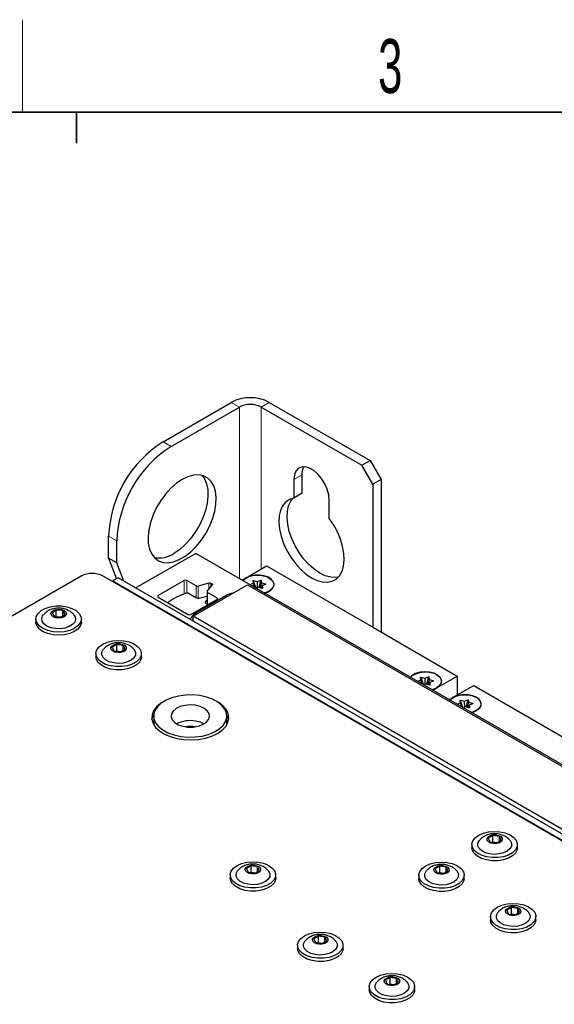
# Paper-space layout 'Blatt4' of a CAD drawing. Header units: millimetres. Extents: x 5 to 418, y 2 to 292.
# Tile 55 of 70: x 121 to 156, y 225 to 288. Entities that reach past the tile are written whole.
import ezdxf

# ---------------------------------------------------------------- set-up
doc = ezdxf.new("R2010")
doc.units = ezdxf.units.MM
doc.layers.add('SLD-0', color=7, linetype='Continuous')
doc.styles.add('SLDTEXTSTYLE1', font='TXT', dxfattribs={"width": 0.605})

psp = doc.layouts.new('Blatt4')

# ---------------------------------------------------------------- linework, layer by layer
at = {"color": 7, "linetype": 'Continuous', "lineweight": 25}
for p, q in [((130.613, 261.124), (135.032, 263.675)), ((131.143, 260.817), (135.563, 263.369)), ((136.977, 263.369), (143.518, 259.593)), ((137.507, 263.675), (144.048, 259.899)), ((143.518, 259.593), (144.048, 259.899)), ((144.225, 258.368), (143.518, 259.593)), ((144.048, 259.899), (144.755, 258.674)), ((139.629, 257.773), (139.629, 258.98)), ((139.098, 258.674), (139.098, 257.467)), ((144.755, 258.674), (144.225, 258.368)), ((144.225, 258.368), (144.225, 249.08)), ((144.755, 258.674), (144.755, 248.774)), ((139.629, 257.773), (139.098, 257.467)), ((141.396, 256.14), (141.396, 257.347)), ((127.078, 253.571), (127.078, 255)), ((127.608, 253.265), (127.608, 254.694)), ((132.734, 253.877), (128.846, 251.632)), ((184.517, 223.983), (132.734, 253.877)), ((127.608, 253.265), (127.078, 253.571)), ((127.078, 253.571), (127.592, 252.235)), ((128.063, 252.084), (127.608, 253.265)), ((136.005, 252.295), (137.331, 253.06)), ((125.31, 252.407), (97.043, 236.09)), ((183.646, 219.547), (126.724, 252.407)), ((127.696, 252.295), (127.343, 252.091)), ((127.343, 252.091), (127.343, 252.05)), ((183.027, 219.945), (127.343, 252.091)), ((183.381, 220.149), (127.696, 252.295)), ((131.983, 252.116), (130.304, 251.147)), ((132.757, 251.772), (132.16, 252.116)), ((132.558, 249.795), (136.093, 251.836)), ((133.583, 251.942), (132.898, 251.757)), ((133.483, 251.42), (133.802, 251.815)), ((133.777, 251.897), (133.724, 251.928)), ((135.74, 252.142), (136.005, 252.295)), ((136.093, 251.836), (184.489, 223.897)), ((136.491, 251.753), (136.346, 251.792)), ((136.453, 252.074), (136.611, 251.639)), ((136.593, 251.649), (136.476, 251.929)), ((136.536, 251.682), (136.507, 251.741)), ((137.023, 251.613), (136.794, 251.673)), ((136.867, 251.654), (136.981, 252.102)), ((137.037, 251.772), (136.96, 251.629)), ((137.255, 251.868), (137.049, 251.784)), ((130.304, 251.045), (132.248, 249.922)), ((132.255, 251.296), (132.097, 251.296)), ((132.255, 251.296), (132.736, 251.018)), ((134.679, 251.121), (132.734, 249.999)), ((133.018, 250.99), (133.471, 251.112)), ((133.471, 251.389), (133.471, 250.594)), ((134.104, 250.994), (133.508, 251.338)), ((136.778, 251.672), (136.646, 251.618)), ((137.386, 251.367), (137.499, 251.432)), ((137.388, 251.368), (137.393, 251.371)), ((132.425, 249.922), (134.104, 250.892)), ((133.471, 250.875), (133.39, 250.775)), ((133.44, 250.612), (133.53, 250.56)), ((123.681, 250.201), (123.414, 250.004)), ((123.414, 250.004), (123.575, 249.772)), ((123.575, 249.772), (124.004, 249.737)), ((123.646, 249.766), (123.681, 249.792)), ((124.11, 250.165), (123.681, 250.201)), ((123.681, 249.792), (123.681, 250.201)), ((123.681, 249.792), (124.039, 249.763)), ((123.69, 249.762), (123.681, 249.792)), ((124.004, 249.737), (124.271, 249.933)), ((124.271, 249.933), (124.11, 250.165)), ((124.11, 249.815), (124.11, 250.165)), ((132.558, 249.489), (132.558, 249.795)), ((181.171, 221.731), (132.558, 249.795)), ((122.367, 249.622), (122.367, 249.417)), ((125.317, 249.417), (125.317, 249.622)), ((127.616, 247.964), (127.313, 247.786)), ((128.036, 247.901), (127.616, 247.964)), ((127.616, 247.556), (127.616, 247.964)), ((128.151, 247.66), (128.036, 247.901)), ((128.036, 247.593), (128.036, 247.901)), ((126.257, 247.376), (126.257, 247.172)), ((127.313, 247.786), (127.428, 247.545)), ((127.428, 247.545), (127.847, 247.482)), ((127.563, 247.525), (127.616, 247.556)), ((127.616, 247.556), (127.9, 247.514)), ((127.625, 247.516), (127.616, 247.556)), ((127.847, 247.482), (128.151, 247.66)), ((129.207, 247.172), (129.207, 247.376)), ((147.363, 245.477), (147.218, 245.515)), ((147.325, 245.798), (147.483, 245.363)), ((147.465, 245.373), (147.348, 245.653)), ((147.408, 245.406), (147.378, 245.464)), ((147.65, 245.396), (147.518, 245.342)), ((147.894, 245.337), (147.665, 245.397)), ((147.739, 245.378), (147.852, 245.826)), ((147.909, 245.496), (147.832, 245.353)), ((148.127, 245.592), (147.921, 245.507)), ((149.44, 244.539), (150.766, 245.304)), ((149.705, 245.917), (149.705, 244.692)), ((148.114, 244.998), (148.379, 245.151)), ((148.257, 245.091), (148.37, 245.156)), ((148.26, 245.092), (148.265, 245.095)), ((149.175, 244.386), (149.44, 244.539)), ((149.926, 243.998), (149.781, 244.036)), ((149.888, 244.318), (150.046, 243.883)), ((150.028, 243.893), (149.912, 244.173)), ((150.302, 243.898), (150.416, 244.347)), ((150.472, 244.016), (150.396, 243.873)), ((150.69, 244.112), (150.484, 244.028)), ((149.971, 243.926), (149.942, 243.985)), ((150.213, 243.916), (150.081, 243.862)), ((150.458, 243.857), (150.229, 243.917)), ((150.821, 243.611), (150.934, 243.677)), ((150.823, 243.612), (150.828, 243.615)), ((130.006, 243.325), (130.006, 242.917)), ((130.006, 242.917), (130.026, 242.738)), ((134.756, 242.917), (134.756, 243.325)), ((152.012, 235.575), (151.708, 235.397)), ((151.708, 235.397), (151.823, 235.156)), ((151.823, 235.156), (152.242, 235.093)), ((151.959, 235.136), (152.012, 235.167)), ((152.431, 235.512), (152.012, 235.575)), ((152.012, 235.167), (152.012, 235.575)), ((152.012, 235.167), (152.295, 235.125)), ((152.02, 235.127), (152.012, 235.167)), ((152.242, 235.093), (152.546, 235.272)), ((152.546, 235.272), (152.431, 235.512)), ((152.431, 235.204), (152.431, 235.512)), ((150.652, 234.987), (150.652, 234.783)), ((153.602, 234.783), (153.602, 234.987)), ((136.332, 233.606), (136.028, 233.428)), ((136.028, 233.428), (136.143, 233.187)), ((136.143, 233.187), (136.562, 233.124)), ((136.278, 233.166), (136.332, 233.198)), ((136.751, 233.543), (136.332, 233.606)), ((136.332, 233.198), (136.332, 233.606)), ((136.332, 233.198), (136.615, 233.155)), ((136.34, 233.157), (136.332, 233.198)), ((136.562, 233.124), (136.866, 233.302)), ((136.866, 233.302), (136.751, 233.543)), ((136.751, 233.235), (136.751, 233.543)), ((148.565, 233.585), (148.261, 233.407)), ((148.261, 233.407), (148.376, 233.166)), ((148.376, 233.166), (148.795, 233.103)), ((148.511, 233.146), (148.565, 233.177)), ((148.984, 233.522), (148.565, 233.585)), ((148.565, 233.177), (148.565, 233.585)), ((148.565, 233.177), (148.848, 233.135)), ((148.573, 233.137), (148.565, 233.177)), ((148.795, 233.103), (149.099, 233.282)), ((149.099, 233.282), (148.984, 233.522)), ((148.984, 233.214), (148.984, 233.522)), ((134.972, 233.018), (134.972, 232.814)), ((137.922, 232.814), (137.922, 233.018)), ((147.205, 232.997), (147.205, 232.793)), ((150.155, 232.793), (150.155, 232.997)), ((153.214, 230.901), (152.91, 230.723)), ((152.91, 230.723), (153.025, 230.482)), ((153.633, 230.839), (153.214, 230.901)), ((153.214, 230.493), (153.214, 230.901)), ((153.444, 230.42), (153.748, 230.598)), ((153.748, 230.598), (153.633, 230.839)), ((153.633, 230.53), (153.633, 230.839)), ((151.854, 230.313), (151.854, 230.109)), ((153.025, 230.482), (153.444, 230.42)), ((153.161, 230.462), (153.214, 230.493)), ((153.214, 230.493), (153.497, 230.451)), ((153.222, 230.453), (153.214, 230.493)), ((154.804, 230.109), (154.804, 230.313)), ((140.698, 229.044), (140.394, 228.866)), ((140.394, 228.866), (140.509, 228.625)), ((141.117, 228.981), (140.698, 229.044)), ((140.698, 228.636), (140.698, 229.044)), ((140.928, 228.562), (141.232, 228.74)), ((141.232, 228.74), (141.117, 228.981)), ((141.117, 228.673), (141.117, 228.981)), ((139.338, 228.456), (139.338, 228.252)), ((140.509, 228.625), (140.928, 228.562)), ((140.645, 228.605), (140.698, 228.636)), ((140.698, 228.636), (140.981, 228.593)), ((140.706, 228.596), (140.698, 228.636)), ((142.288, 228.252), (142.288, 228.456)), ((145.347, 226.36), (145.043, 226.182)), ((145.043, 226.182), (145.158, 225.941)), ((145.766, 226.297), (145.347, 226.36)), ((145.347, 225.952), (145.347, 226.36)), ((145.881, 226.056), (145.766, 226.297)), ((145.766, 225.989), (145.766, 226.297)), ((143.987, 225.772), (143.987, 225.568)), ((145.158, 225.941), (145.577, 225.878)), ((145.294, 225.921), (145.347, 225.952)), ((145.347, 225.952), (145.631, 225.909)), ((145.356, 225.912), (145.347, 225.952)), ((145.577, 225.878), (145.881, 226.056)), ((146.937, 225.568), (146.937, 225.772))]:
    psp.add_line(p, q, dxfattribs=at)
at = {"color": 7, "linetype": 'Continuous', "lineweight": 18}
for p, q in [((135.563, 263.369), (135.032, 263.675)), ((135.563, 263.369), (135.563, 252.244)), ((136.977, 263.369), (137.507, 263.675)), ((136.977, 252.856), (136.977, 263.369)), ((130.613, 261.124), (131.143, 260.817)), ((139.629, 258.98), (139.098, 258.674)), ((127.608, 254.694), (127.078, 255)), ((131.983, 251.252), (131.983, 252.116)), ((132.16, 252.116), (132.16, 251.296)), ((132.757, 251.008), (132.757, 251.772)), ((132.898, 251.757), (132.898, 250.976)), ((133.583, 251.544), (133.583, 251.942)), ((133.724, 251.928), (133.724, 251.719)), ((133.777, 251.785), (133.777, 251.897)), ((136.248, 251.857), (136.453, 251.941)), ((136.27, 251.836), (136.467, 251.917)), ((136.484, 251.75), (136.364, 251.782)), ((136.453, 251.941), (136.429, 252.086)), ((136.476, 251.929), (136.453, 252.074)), ((136.467, 251.917), (136.573, 251.661)), ((136.491, 251.708), (136.484, 251.75)), ((136.655, 251.622), (136.486, 252.087)), ((136.486, 252.087), (136.715, 252.027)), ((136.496, 252.113), (136.725, 252.053)), ((136.515, 251.694), (136.508, 251.737)), ((136.508, 251.737), (136.536, 251.682)), ((136.715, 252.027), (136.729, 251.652)), ((136.725, 252.053), (136.93, 252.137)), ((136.738, 252.028), (136.944, 252.112)), ((136.752, 251.662), (136.738, 252.028)), ((136.83, 251.664), (136.944, 252.112)), ((137.004, 251.958), (136.893, 251.647)), ((136.909, 251.643), (137.018, 251.947)), ((136.962, 251.629), (137.036, 251.766)), ((136.981, 252.102), (137.004, 251.958)), ((137.004, 252.117), (137.028, 251.972)), ((137.018, 251.947), (137.247, 251.886)), ((137.028, 251.972), (137.257, 251.912)), ((137.036, 251.766), (137.059, 251.621)), ((137.264, 251.865), (137.059, 251.781)), ((137.059, 251.781), (137.083, 251.636)), ((137.219, 251.853), (137.247, 251.886)), ((130.304, 251.147), (130.304, 251.045)), ((133.508, 251.338), (133.508, 250.573)), ((134.679, 251.019), (134.679, 251.121)), ((136.787, 251.67), (136.653, 251.615)), ((137.016, 251.609), (136.787, 251.67)), ((133.39, 250.775), (133.39, 250.653)), ((134.104, 250.892), (134.104, 250.994)), ((132.734, 249.897), (132.734, 249.999)), ((147.12, 245.581), (147.325, 245.665)), ((147.141, 245.56), (147.338, 245.641)), ((147.356, 245.474), (147.235, 245.505)), ((147.325, 245.665), (147.301, 245.81)), ((147.348, 245.653), (147.325, 245.798)), ((147.338, 245.641), (147.445, 245.384)), ((147.363, 245.432), (147.356, 245.474)), ((147.527, 245.346), (147.358, 245.811)), ((147.358, 245.811), (147.587, 245.751)), ((147.368, 245.837), (147.597, 245.776)), ((147.387, 245.418), (147.38, 245.461)), ((147.38, 245.461), (147.408, 245.406)), ((147.659, 245.393), (147.525, 245.338)), ((147.587, 245.751), (147.601, 245.376)), ((147.597, 245.776), (147.802, 245.861)), ((147.61, 245.752), (147.815, 245.836)), ((147.624, 245.386), (147.61, 245.752)), ((147.888, 245.333), (147.659, 245.393)), ((147.702, 245.387), (147.815, 245.836)), ((147.876, 245.682), (147.765, 245.371)), ((147.781, 245.367), (147.89, 245.671)), ((147.834, 245.353), (147.907, 245.49)), ((147.852, 245.826), (147.876, 245.682)), ((147.876, 245.841), (147.899, 245.696)), ((147.89, 245.671), (148.119, 245.61)), ((147.899, 245.696), (148.128, 245.636)), ((147.907, 245.49), (147.931, 245.345)), ((148.136, 245.589), (147.931, 245.505)), ((147.931, 245.505), (147.954, 245.36)), ((148.091, 245.577), (148.119, 245.61)), ((149.683, 244.101), (149.888, 244.185)), ((149.705, 244.08), (149.902, 244.161)), ((149.919, 243.994), (149.799, 244.026)), ((149.888, 244.185), (149.864, 244.33)), ((149.912, 244.173), (149.888, 244.318)), ((149.902, 244.161), (150.008, 243.905)), ((150.09, 243.866), (149.921, 244.331)), ((149.921, 244.331), (150.15, 244.271)), ((149.931, 244.357), (150.16, 244.297)), ((150.15, 244.271), (150.164, 243.896)), ((150.16, 244.297), (150.365, 244.381)), ((150.173, 244.272), (150.379, 244.356)), ((150.187, 243.906), (150.173, 244.272)), ((150.265, 243.908), (150.379, 244.356)), ((150.439, 244.202), (150.328, 243.891)), ((150.344, 243.887), (150.453, 244.191)), ((150.397, 243.873), (150.471, 244.01)), ((150.416, 244.347), (150.439, 244.202)), ((150.439, 244.361), (150.463, 244.217)), ((150.453, 244.191), (150.682, 244.13)), ((150.463, 244.217), (150.692, 244.156)), ((150.471, 244.01), (150.494, 243.866)), ((150.699, 244.109), (150.494, 244.025)), ((150.494, 244.025), (150.518, 243.88)), ((150.654, 244.097), (150.682, 244.13)), ((149.926, 243.952), (149.919, 243.994)), ((149.95, 243.938), (149.943, 243.982)), ((149.943, 243.982), (149.971, 243.926)), ((150.222, 243.914), (150.088, 243.859)), ((150.451, 243.853), (150.222, 243.914))]:
    psp.add_line(p, q, dxfattribs=at)
at = {"color": 7, "linetype": 'Continuous', "lineweight": 25, "flags": 128}
for points in [[(141.396, 257.347), (141.363, 257.684), (141.265, 258.04), (141.107, 258.394), (140.9, 258.726), (140.655, 259.016), (140.386, 259.248), (140.109, 259.408), (139.84, 259.486), (139.595, 259.479), (139.387, 259.387), (139.23, 259.215), (139.132, 258.972), (139.098, 258.674)], [(139.629, 258.98), (139.662, 259.278), (139.745, 259.494)], [(131.85, 258.674), (131.477, 258.422), (131.114, 258.103), (130.773, 257.728), (130.462, 257.306), (130.192, 256.851), (129.969, 256.374), (129.8, 255.89), (129.69, 255.413), (129.643, 254.956), (129.659, 254.533), (129.738, 254.155), (129.877, 253.834), (130.074, 253.579), (130.321, 253.397), (130.613, 253.294), (130.94, 253.272), (131.294, 253.332), (131.663, 253.472), (132.038, 253.688), (132.407, 253.974), (132.761, 254.323), (133.088, 254.723), (133.379, 255.163), (133.627, 255.631), (133.824, 256.113), (133.963, 256.595), (134.042, 257.064), (134.058, 257.505), (134.011, 257.907), (133.901, 258.257), (133.732, 258.546), (133.509, 258.766), (133.239, 258.909), (132.928, 258.972), (132.587, 258.953), (132.224, 258.853), (131.85, 258.674)], [(133.125, 258.943), (133.293, 258.716), (133.433, 258.395), (133.512, 258.018), (133.528, 257.595), (133.48, 257.138), (133.371, 256.661), (133.202, 256.177), (132.979, 255.7), (132.708, 255.245), (132.398, 254.823), (132.056, 254.447), (131.694, 254.129), (131.32, 253.877)], [(139.098, 257.467), (138.811, 257.376), (138.566, 257.209), (138.37, 256.969), (138.229, 256.664), (138.147, 256.303), (138.127, 255.897), (138.169, 255.456), (138.271, 254.995), (138.431, 254.527), (138.645, 254.065), (138.905, 253.622), (139.205, 253.213), (139.535, 252.848), (139.886, 252.539), (140.247, 252.295), (140.609, 252.122), (140.96, 252.026), (141.29, 252.009), (141.59, 252.073), (141.85, 252.214), (142.063, 252.43), (142.224, 252.713), (142.326, 253.056), (142.368, 253.449), (142.347, 253.879), (142.265, 254.334), (142.124, 254.802), (141.929, 255.268), (141.684, 255.718), (141.396, 256.14)], [(141.989, 252.34), (141.82, 252.315), (141.49, 252.332), (141.139, 252.428), (140.778, 252.601), (140.416, 252.845), (140.065, 253.155), (139.735, 253.519), (139.435, 253.929), (139.175, 254.371), (138.962, 254.833), (138.801, 255.301), (138.699, 255.763), (138.657, 256.203), (138.678, 256.609), (138.76, 256.97), (138.901, 257.275), (139.036, 257.455)], [(137.331, 253.06), (144.26, 249.06), (149.705, 245.917)], [(135.797, 252.108), (135.911, 252.221), (136.133, 252.349), (136.409, 252.433), (136.717, 252.467), (137.028, 252.447), (137.315, 252.374), (137.552, 252.256), (137.718, 252.103), (137.799, 251.929), (137.788, 251.748), (137.684, 251.578), (137.498, 251.432), (137.498, 251.432)], [(137.194, 251.302), (137.387, 251.368), (137.611, 251.497), (137.759, 251.658), (137.818, 251.838), (137.782, 252.02), (137.656, 252.187), (137.449, 252.326), (137.181, 252.423), (136.875, 252.471), (136.558, 252.464), (136.26, 252.403), (136.005, 252.295), (136.005, 252.295)], [(133.777, 251.897), (133.79, 251.889), (133.8, 251.879), (133.807, 251.869), (133.812, 251.858), (133.814, 251.848), (133.813, 251.837), (133.809, 251.826), (133.802, 251.815)], [(136.005, 252.295), (135.817, 252.148), (135.788, 252.114)], [(133.483, 251.42), (133.476, 251.41), (133.472, 251.399), (133.471, 251.388), (133.473, 251.377), (133.478, 251.366), (133.485, 251.356), (133.495, 251.347), (133.508, 251.338)], [(137.498, 251.432), (137.247, 251.325), (137.185, 251.308)], [(123.294, 250.412), (123.652, 250.466), (124.021, 250.467), (124.38, 250.415), (124.705, 250.312), (124.975, 250.167), (125.174, 249.987), (125.29, 249.785), (125.315, 249.572), (125.247, 249.362), (125.091, 249.168), (124.857, 249.003), (124.558, 248.877), (124.215, 248.798), (123.849, 248.77), (123.482, 248.796), (123.137, 248.874), (122.837, 248.998), (122.6, 249.162), (122.442, 249.355), (122.371, 249.565), (122.392, 249.778), (122.505, 249.981), (122.702, 250.162), (122.971, 250.308), (123.294, 250.412)], [(133.44, 250.612), (133.415, 250.629), (133.395, 250.647), (133.38, 250.667), (133.371, 250.689), (133.367, 250.711), (133.369, 250.733), (133.377, 250.754), (133.39, 250.775)], [(124.812, 249.922), (124.911, 249.771), (124.941, 249.592), (124.882, 249.414), (124.739, 249.253), (124.523, 249.123), (124.252, 249.032), (123.947, 248.989), (123.635, 248.998), (123.339, 249.057), (123.084, 249.162), (122.89, 249.304), (122.774, 249.472), (122.744, 249.652), (122.803, 249.829), (122.868, 249.917)], [(123.656, 250.236), (123.848, 250.257), (124.039, 250.234), (124.2, 250.17), (124.307, 250.076), (124.342, 249.965), (124.302, 249.855), (124.192, 249.762), (124.028, 249.701), (123.837, 249.68), (123.646, 249.703), (123.485, 249.767), (123.378, 249.861), (123.343, 249.972), (123.383, 250.082), (123.493, 250.175), (123.656, 250.236)], [(125.317, 249.417), (125.315, 249.367), (125.247, 249.158), (125.091, 248.964), (124.857, 248.799), (124.558, 248.673), (124.215, 248.594), (123.849, 248.566), (123.482, 248.592), (123.137, 248.67), (122.837, 248.794), (122.6, 248.958), (122.442, 249.151), (122.371, 249.36), (122.367, 249.417)], [(127.34, 248.197), (127.705, 248.228), (128.073, 248.205), (128.419, 248.13), (128.722, 248.007), (128.963, 247.845), (129.126, 247.654), (129.202, 247.445), (129.185, 247.232), (129.077, 247.028), (128.885, 246.845), (128.62, 246.697), (128.299, 246.59), (127.942, 246.534), (127.573, 246.53), (127.213, 246.579), (126.886, 246.679), (126.612, 246.822), (126.408, 247), (126.288, 247.202), (126.258, 247.415), (126.321, 247.625), (126.472, 247.82), (126.703, 247.987), (126.998, 248.115), (127.34, 248.197)], [(127.599, 248.002), (127.793, 248.01), (127.978, 247.974), (128.126, 247.901), (128.214, 247.8), (128.228, 247.688), (128.166, 247.581), (128.039, 247.496), (127.864, 247.445), (127.67, 247.437), (127.485, 247.472), (127.337, 247.546), (127.25, 247.647), (127.235, 247.759), (127.297, 247.866), (127.424, 247.951), (127.599, 248.002)], [(128.701, 247.676), (128.74, 247.631), (128.823, 247.456), (128.818, 247.276), (128.724, 247.103), (128.551, 246.953), (128.311, 246.837), (128.024, 246.764), (127.713, 246.741), (127.404, 246.77), (127.122, 246.848), (126.888, 246.969), (126.724, 247.122), (126.64, 247.296), (126.646, 247.477), (126.739, 247.65), (126.761, 247.676)], [(129.207, 247.172), (129.185, 247.028), (129.077, 246.823), (128.885, 246.641), (128.62, 246.492), (128.299, 246.386), (127.942, 246.33), (127.573, 246.326), (127.213, 246.375), (126.886, 246.475), (126.612, 246.618), (126.408, 246.796), (126.288, 246.998), (126.257, 247.172)], [(148.379, 245.151), (148.567, 245.298), (148.672, 245.471), (148.684, 245.654), (148.602, 245.83), (148.433, 245.985), (148.193, 246.104), (147.903, 246.177), (147.588, 246.198), (147.277, 246.164), (146.997, 246.078), (146.773, 245.949), (146.66, 245.838)], [(146.669, 245.832), (146.783, 245.945), (147.004, 246.073), (147.281, 246.157), (147.589, 246.191), (147.9, 246.17), (148.186, 246.098), (148.424, 245.98), (148.59, 245.827), (148.671, 245.653), (148.659, 245.472), (148.556, 245.302), (148.37, 245.156), (148.37, 245.156)], [(148.379, 245.151), (149.122, 245.58), (149.705, 245.917)], [(150.766, 245.304), (157.695, 241.304), (163.14, 238.161)], [(132.995, 244.649), (132.536, 244.693), (132.071, 244.684), (131.617, 244.623), (131.193, 244.512), (130.815, 244.356), (130.497, 244.16), (130.251, 243.931), (130.087, 243.68), (130.011, 243.415), (130.026, 243.146), (130.132, 242.884), (130.324, 242.639), (130.595, 242.421), (130.935, 242.237), (131.33, 242.095), (131.766, 242.001), (132.225, 241.957), (132.691, 241.966), (133.144, 242.027), (133.568, 242.138), (133.947, 242.294), (134.265, 242.49), (134.511, 242.719), (134.675, 242.97), (134.751, 243.235), (134.735, 243.504), (134.63, 243.766), (134.438, 244.011), (134.166, 244.229), (133.827, 244.413), (133.431, 244.555), (132.995, 244.649)], [(148.37, 245.156), (148.118, 245.049), (148.056, 245.032)], [(148.066, 245.026), (148.124, 245.043), (148.379, 245.151)], [(149.232, 244.353), (149.346, 244.465), (149.568, 244.593), (149.844, 244.677), (150.152, 244.711), (150.463, 244.691), (150.75, 244.618), (150.987, 244.501), (151.153, 244.348), (151.234, 244.173), (151.223, 243.992), (151.119, 243.822), (150.934, 243.677), (150.934, 243.677)], [(150.629, 243.546), (150.822, 243.612), (151.046, 243.741), (151.194, 243.903), (151.253, 244.082), (151.217, 244.264), (151.091, 244.431), (150.884, 244.57), (150.616, 244.667), (150.31, 244.715), (149.994, 244.708), (149.695, 244.647), (149.44, 244.539), (149.44, 244.539)], [(130.658, 244.269), (130.453, 244.142), (130.187, 243.915), (130, 243.662), (129.898, 243.394), (129.887, 243.12), (129.966, 242.849), (130.132, 242.592), (130.379, 242.358), (130.699, 242.155), (131.08, 241.991), (131.507, 241.871), (131.966, 241.8), (132.44, 241.78), (132.912, 241.813), (133.365, 241.896), (133.782, 242.028), (134.149, 242.202), (134.149, 242.202)], [(132.704, 244.022), (132.367, 244.047), (132.03, 244.018), (131.719, 243.937), (131.458, 243.811), (131.264, 243.65), (131.154, 243.464), (131.135, 243.268), (131.208, 243.076), (131.368, 242.902), (131.603, 242.76), (131.896, 242.66), (132.225, 242.609), (132.565, 242.611), (132.892, 242.666), (133.181, 242.77), (133.41, 242.916), (133.563, 243.091), (133.629, 243.284), (133.602, 243.48), (133.484, 243.664), (133.285, 243.823), (133.018, 243.946), (132.704, 244.022)], [(134.149, 242.202), (134.451, 242.414), (134.679, 242.655), (134.824, 242.916), (134.88, 243.189), (134.846, 243.462), (134.723, 243.727), (134.516, 243.974), (134.231, 244.194), (134.104, 244.269)], [(149.44, 244.539), (149.252, 244.392), (149.223, 244.358)], [(129.895, 243.07), (129.938, 243.223), (130.007, 243.37)], [(134.755, 243.37), (134.796, 243.29), (134.867, 243.07)], [(150.934, 243.677), (150.682, 243.569), (150.62, 243.552)], [(133.265, 242.815), (133.018, 242.925), (132.704, 243.001)], [(134.736, 242.738), (134.751, 242.827), (134.756, 242.917)], [(151.735, 235.808), (152.101, 235.839), (152.468, 235.816), (152.814, 235.741), (153.117, 235.618), (153.358, 235.456), (153.521, 235.265), (153.597, 235.056), (153.58, 234.843), (153.472, 234.639), (153.28, 234.456), (153.015, 234.308), (152.694, 234.201), (152.338, 234.145), (151.968, 234.141), (151.608, 234.19), (151.281, 234.29), (151.007, 234.433), (150.803, 234.611), (150.683, 234.813), (150.653, 235.026), (150.716, 235.236), (150.868, 235.431), (151.098, 235.598), (151.393, 235.726), (151.735, 235.808)], [(153.096, 235.287), (153.135, 235.242), (153.218, 235.067), (153.213, 234.887), (153.12, 234.714), (152.946, 234.564), (152.706, 234.448), (152.419, 234.375), (152.109, 234.352), (151.799, 234.381), (151.517, 234.459), (151.284, 234.58), (151.119, 234.733), (151.036, 234.907), (151.041, 235.088), (151.134, 235.261), (151.157, 235.287)], [(151.994, 235.613), (152.188, 235.621), (152.374, 235.585), (152.521, 235.512), (152.609, 235.411), (152.623, 235.299), (152.562, 235.192), (152.434, 235.107), (152.26, 235.056), (152.065, 235.048), (151.88, 235.083), (151.732, 235.157), (151.645, 235.258), (151.631, 235.37), (151.692, 235.477), (151.82, 235.562), (151.994, 235.613)], [(153.602, 234.783), (153.58, 234.639), (153.472, 234.434), (153.28, 234.252), (153.015, 234.103), (152.694, 233.997), (152.338, 233.941), (151.968, 233.937), (151.608, 233.986), (151.281, 234.086), (151.007, 234.229), (150.803, 234.407), (150.683, 234.609), (150.652, 234.783)], [(136.055, 233.839), (136.421, 233.869), (136.788, 233.846), (137.134, 233.771), (137.437, 233.649), (137.678, 233.487), (137.841, 233.295), (137.917, 233.086), (137.9, 232.873), (137.792, 232.669), (137.6, 232.487), (137.335, 232.338), (137.014, 232.232), (136.657, 232.175), (136.288, 232.171), (135.928, 232.221), (135.601, 232.32), (135.327, 232.464), (135.123, 232.642), (135.003, 232.844), (134.973, 233.056), (135.036, 233.267), (135.187, 233.461), (135.418, 233.628), (135.713, 233.757), (136.055, 233.839)], [(148.288, 233.818), (148.653, 233.849), (149.021, 233.826), (149.367, 233.751), (149.67, 233.628), (149.911, 233.466), (150.074, 233.275), (150.15, 233.066), (150.133, 232.853), (150.025, 232.649), (149.833, 232.466), (149.568, 232.318), (149.247, 232.211), (148.89, 232.155), (148.521, 232.151), (148.161, 232.2), (147.834, 232.3), (147.56, 232.443), (147.356, 232.621), (147.236, 232.823), (147.206, 233.036), (147.269, 233.246), (147.42, 233.441), (147.651, 233.608), (147.946, 233.736), (148.288, 233.818)], [(137.416, 233.318), (137.455, 233.272), (137.538, 233.098), (137.533, 232.917), (137.44, 232.745), (137.266, 232.594), (137.026, 232.478), (136.739, 232.406), (136.428, 232.383), (136.119, 232.412), (135.837, 232.489), (135.604, 232.61), (135.439, 232.764), (135.355, 232.938), (135.361, 233.119), (135.454, 233.291), (135.477, 233.317)], [(136.314, 233.643), (136.508, 233.651), (136.694, 233.616), (136.841, 233.542), (136.929, 233.442), (136.943, 233.329), (136.881, 233.222), (136.754, 233.137), (136.58, 233.087), (136.385, 233.078), (136.2, 233.114), (136.052, 233.188), (135.965, 233.288), (135.95, 233.4), (136.012, 233.507), (136.139, 233.593), (136.314, 233.643)], [(149.649, 233.297), (149.688, 233.252), (149.771, 233.077), (149.766, 232.897), (149.673, 232.724), (149.499, 232.574), (149.259, 232.458), (148.972, 232.385), (148.661, 232.363), (148.352, 232.391), (148.07, 232.469), (147.836, 232.59), (147.672, 232.743), (147.588, 232.917), (147.594, 233.098), (147.687, 233.271), (147.71, 233.297)], [(148.547, 233.623), (148.741, 233.631), (148.926, 233.595), (149.074, 233.522), (149.162, 233.421), (149.176, 233.309), (149.114, 233.202), (148.987, 233.117), (148.813, 233.066), (148.618, 233.058), (148.433, 233.093), (148.285, 233.167), (148.198, 233.268), (148.183, 233.38), (148.245, 233.487), (148.372, 233.572), (148.547, 233.623)], [(137.922, 232.814), (137.9, 232.669), (137.792, 232.465), (137.6, 232.283), (137.335, 232.134), (137.014, 232.028), (136.657, 231.971), (136.288, 231.967), (135.928, 232.017), (135.601, 232.116), (135.327, 232.259), (135.123, 232.438), (135.003, 232.639), (134.972, 232.814)], [(150.155, 232.793), (150.133, 232.649), (150.025, 232.444), (149.833, 232.262), (149.568, 232.113), (149.247, 232.007), (148.89, 231.951), (148.521, 231.947), (148.161, 231.996), (147.834, 232.096), (147.56, 232.239), (147.356, 232.417), (147.236, 232.619), (147.205, 232.793)], [(152.937, 231.134), (153.303, 231.165), (153.67, 231.142), (154.016, 231.067), (154.319, 230.944), (154.56, 230.782), (154.723, 230.591), (154.799, 230.382), (154.782, 230.169), (154.674, 229.965), (154.482, 229.782), (154.217, 229.634), (153.896, 229.527), (153.54, 229.471), (153.17, 229.467), (152.81, 229.516), (152.483, 229.616), (152.209, 229.759), (152.006, 229.937), (151.885, 230.139), (151.855, 230.352), (151.918, 230.562), (152.07, 230.757), (152.3, 230.924), (152.595, 231.052), (152.937, 231.134)], [(154.298, 230.613), (154.337, 230.568), (154.42, 230.393), (154.415, 230.213), (154.322, 230.04), (154.148, 229.89), (153.908, 229.774), (153.621, 229.701), (153.311, 229.679), (153.001, 229.707), (152.719, 229.785), (152.486, 229.906), (152.321, 230.059), (152.238, 230.234), (152.243, 230.414), (152.336, 230.587), (152.359, 230.613)], [(153.196, 230.939), (153.391, 230.947), (153.576, 230.912), (153.723, 230.838), (153.811, 230.737), (153.825, 230.625), (153.764, 230.518), (153.636, 230.433), (153.462, 230.382), (153.267, 230.374), (153.082, 230.41), (152.934, 230.483), (152.847, 230.584), (152.833, 230.696), (152.894, 230.803), (153.022, 230.888), (153.196, 230.939)], [(154.804, 230.109), (154.782, 229.965), (154.674, 229.76), (154.482, 229.578), (154.217, 229.429), (153.896, 229.323), (153.54, 229.267), (153.17, 229.263), (152.81, 229.312), (152.483, 229.412), (152.209, 229.555), (152.006, 229.733), (151.885, 229.935), (151.854, 230.109)], [(140.421, 229.277), (140.787, 229.308), (141.155, 229.285), (141.501, 229.209), (141.804, 229.087), (142.044, 228.925), (142.208, 228.734), (142.283, 228.525), (142.267, 228.311), (142.159, 228.107), (141.966, 227.925), (141.701, 227.776), (141.38, 227.67), (141.024, 227.613), (140.654, 227.61), (140.294, 227.659), (139.967, 227.759), (139.693, 227.902), (139.49, 228.08), (139.369, 228.282), (139.34, 228.495), (139.402, 228.705), (139.554, 228.9), (139.784, 229.066), (140.08, 229.195), (140.421, 229.277)], [(141.783, 228.756), (141.821, 228.71), (141.904, 228.536), (141.899, 228.355), (141.806, 228.183), (141.632, 228.032), (141.392, 227.916), (141.105, 227.844), (140.795, 227.821), (140.486, 227.85), (140.203, 227.928), (139.97, 228.048), (139.805, 228.202), (139.722, 228.376), (139.727, 228.557), (139.82, 228.729), (139.843, 228.756)], [(140.68, 229.081), (140.875, 229.09), (141.06, 229.054), (141.208, 228.981), (141.295, 228.88), (141.309, 228.768), (141.248, 228.661), (141.12, 228.575), (140.946, 228.525), (140.751, 228.517), (140.566, 228.552), (140.419, 228.626), (140.331, 228.726), (140.317, 228.839), (140.378, 228.946), (140.506, 229.031), (140.68, 229.081)], [(142.288, 228.252), (142.267, 228.107), (142.159, 227.903), (141.966, 227.721), (141.701, 227.572), (141.38, 227.466), (141.024, 227.409), (140.654, 227.405), (140.294, 227.455), (139.967, 227.554), (139.693, 227.698), (139.49, 227.876), (139.369, 228.078), (139.338, 228.252)], [(145.07, 226.593), (145.436, 226.624), (145.804, 226.601), (146.15, 226.526), (146.453, 226.403), (146.693, 226.241), (146.857, 226.05), (146.932, 225.841), (146.916, 225.627), (146.808, 225.423), (146.615, 225.241), (146.35, 225.092), (146.029, 224.986), (145.673, 224.929), (145.303, 224.926), (144.944, 224.975), (144.617, 225.075), (144.343, 225.218), (144.139, 225.396), (144.019, 225.598), (143.989, 225.811), (144.052, 226.021), (144.203, 226.216), (144.434, 226.383), (144.729, 226.511), (145.07, 226.593)], [(145.329, 226.398), (145.524, 226.406), (145.709, 226.37), (145.857, 226.297), (145.944, 226.196), (145.958, 226.084), (145.897, 225.977), (145.77, 225.892), (145.595, 225.841), (145.401, 225.833), (145.215, 225.868), (145.068, 225.942), (144.98, 226.043), (144.966, 226.155), (145.027, 226.262), (145.155, 226.347), (145.329, 226.398)], [(146.937, 225.568), (146.916, 225.423), (146.808, 225.219), (146.615, 225.037), (146.35, 224.888), (146.029, 224.782), (145.673, 224.725), (145.303, 224.722), (144.944, 224.771), (144.617, 224.87), (144.343, 225.014), (144.139, 225.192), (144.019, 225.394), (143.987, 225.568)], [(146.432, 226.072), (146.47, 226.026), (146.554, 225.852), (146.548, 225.671), (146.455, 225.499), (146.282, 225.348), (146.042, 225.232), (145.755, 225.16), (145.444, 225.137), (145.135, 225.166), (144.852, 225.244), (144.619, 225.364), (144.454, 225.518), (144.371, 225.692), (144.376, 225.873), (144.469, 226.046), (144.492, 226.072)]]:
    psp.add_lwpolyline(points, dxfattribs=at)
at = {"color": 7, "linetype": 'Continuous', "lineweight": 18, "flags": 128}
for points in [[(136.484, 251.75), (136.486, 251.751), (136.488, 251.753), (136.489, 251.753), (136.49, 251.753), (136.491, 251.753)], [(136.507, 251.741), (136.507, 251.74), (136.508, 251.737)], [(137.016, 251.609), (137.018, 251.611), (137.019, 251.612), (137.021, 251.613), (137.022, 251.613), (137.023, 251.613)], [(147.356, 245.474), (147.358, 245.475), (147.359, 245.477), (147.361, 245.477), (147.362, 245.477), (147.363, 245.477)], [(147.378, 245.464), (147.379, 245.463), (147.38, 245.461)], [(147.888, 245.333), (147.89, 245.335), (147.891, 245.336), (147.893, 245.337), (147.894, 245.337), (147.894, 245.337)], [(149.919, 243.994), (149.921, 243.996), (149.923, 243.997), (149.924, 243.997), (149.925, 243.998), (149.926, 243.998)], [(149.942, 243.985), (149.942, 243.984), (149.943, 243.982)], [(150.451, 243.853), (150.453, 243.855), (150.454, 243.856), (150.456, 243.857), (150.457, 243.857), (150.458, 243.857)]]:
    psp.add_lwpolyline(points, dxfattribs=at)
at = {"color": 7, "linetype": 'Continuous', "lineweight": 25}
for centre, radius, start, end in [((136.27, 261.287), 2.69, 62.60967, 117.39033), ((136.27, 262.004), 1.537, 62.60967, 117.39033), ((134.724, 254.668), 7.654, 122.48713, 177.51287), ((135.254, 254.362), 7.654, 122.48735, 177.51265), ((130.347, 255.334), 1.752, 260.07943, 303.71619), ((126.017, 251.043), 1.537, 62.60967, 117.39033), ((132.071, 251.946), 0.192, 62.60967, 117.39033), ((132.846, 251.946), 0.195, 242.89682, 285.47878), ((133.635, 251.754), 0.195, 62.89682, 105.47878), ((130.323, 251.096), 0.0546, 110.78342, 249.21658), ((134.1, 245.894), 5.761, 110.3455, 123.58971), ((135.456, 249.713), 1.609, 100.89634, 118.89683), ((132.914, 251.366), 0.391, 242.89682, 285.47878), ((134.085, 250.943), 0.0546, 290.78342, 69.21658), ((132.337, 250.093), 0.192, 242.60967, 297.39033), ((133.024, 249.391), 0.673, 115.45315, 162.72799), ((132.377, 241.119), 1.91, 80.14139, 117.43906), ((132.381, 240.849), 1.803, 80.11237, 99.88763)]:
    psp.add_arc(centre, radius, start, end, dxfattribs=at)
at = {"color": 7, "linetype": 'Continuous', "lineweight": 18}
for centre, radius, start, end in [((136.221, 251.827), 0.0404, 22.82031, 48.17909), ((136.432, 252.062), 0.0236, 28.64402, 96.41948), ((136.422, 251.908), 0.0452, 11.01715, 47.08884), ((136.456, 251.918), 0.0236, 28.64402, 96.41948), ((136.459, 251.933), 0.0179, 295.43252, 347.69505), ((136.487, 251.726), 0.0236, 28.64402, 96.41948), ((136.544, 252.08), 0.0589, 145.67895, 172.72431), ((136.773, 252.019), 0.0589, 145.67895, 172.72431), ((136.721, 252.133), 0.107, 266.80774, 279.42218), ((136.694, 252.019), 0.0452, 11.01715, 47.08884), ((136.794, 251.666), 0.00704, 88.66972, 152.19855), ((136.899, 252.104), 0.0452, 11.01715, 47.08884), ((137.005, 252.09), 0.0268, 91.11777, 153.1976), ((137.028, 251.946), 0.0268, 91.11777, 153.1976), ((137.028, 251.973), 0.0277, 212.43489, 249.35907), ((137.076, 251.939), 0.0589, 145.67895, 172.72431), ((137.059, 251.754), 0.0268, 91.11777, 153.1976), ((137.047, 251.767), 0.0117, 152.22643, 182.93597), ((137.052, 251.774), 0.00984, 43.93797, 104.08581), ((137.305, 251.879), 0.0589, 145.67895, 172.72431), ((137.257, 251.859), 0.00952, 42.80743, 105.21635), ((136.78, 251.663), 0.00952, 42.80743, 105.21635), ((137.083, 251.609), 0.0268, 91.11777, 153.1976), ((147.093, 245.551), 0.0404, 22.82031, 48.17909), ((147.304, 245.786), 0.0236, 28.64402, 96.41948), ((147.294, 245.632), 0.0452, 11.01715, 47.08884), ((147.328, 245.642), 0.0236, 28.64402, 96.41948), ((147.331, 245.657), 0.0179, 295.43252, 347.69505), ((147.359, 245.45), 0.0236, 28.64402, 96.41948), ((147.416, 245.804), 0.0589, 145.67895, 172.72431), ((147.645, 245.743), 0.0589, 145.67895, 172.72431), ((147.593, 245.857), 0.107, 266.80774, 279.42218), ((147.566, 245.743), 0.0452, 11.01715, 47.08884), ((147.652, 245.387), 0.00952, 42.80743, 105.21635), ((147.665, 245.39), 0.00704, 88.66972, 152.19855), ((147.771, 245.827), 0.0452, 11.01715, 47.08884), ((147.876, 245.814), 0.0268, 91.11777, 153.1976), ((147.9, 245.67), 0.0268, 91.11777, 153.1976), ((147.899, 245.696), 0.0277, 212.43489, 249.35907), ((147.948, 245.663), 0.0589, 145.67895, 172.72431), ((147.931, 245.478), 0.0268, 91.11777, 153.1976), ((147.919, 245.491), 0.0117, 152.22643, 182.93597), ((147.924, 245.498), 0.00984, 43.93797, 104.08581), ((147.955, 245.333), 0.0268, 91.11777, 153.1976), ((148.177, 245.603), 0.0589, 145.67895, 172.72431), ((148.129, 245.582), 0.00952, 42.80743, 105.21635), ((149.656, 244.071), 0.0404, 22.82031, 48.17909), ((149.867, 244.307), 0.0236, 28.64402, 96.41948), ((149.857, 244.152), 0.0452, 11.01715, 47.08884), ((149.891, 244.162), 0.0236, 28.64402, 96.41948), ((149.894, 244.177), 0.0179, 295.43252, 347.69505), ((149.98, 244.324), 0.0589, 145.67895, 172.72431), ((150.208, 244.263), 0.0589, 145.67895, 172.72431), ((150.156, 244.377), 0.107, 266.80774, 279.42218), ((150.129, 244.264), 0.0452, 11.01715, 47.08884), ((150.334, 244.348), 0.0452, 11.01715, 47.08884), ((150.44, 244.334), 0.0268, 91.11777, 153.1976), ((150.463, 244.19), 0.0268, 91.11777, 153.1976), ((150.463, 244.217), 0.0277, 212.43489, 249.35907), ((150.511, 244.183), 0.0589, 145.67895, 172.72431), ((150.495, 243.998), 0.0268, 91.11777, 153.1976), ((150.482, 244.011), 0.0117, 152.22643, 182.93597), ((150.487, 244.018), 0.00984, 43.93797, 104.08581), ((150.74, 244.123), 0.0589, 145.67895, 172.72431), ((150.692, 244.103), 0.00952, 42.80743, 105.21635), ((149.922, 243.97), 0.0236, 28.64402, 96.41948), ((150.215, 243.907), 0.00952, 42.80743, 105.21635), ((150.229, 243.91), 0.00704, 88.66972, 152.19855), ((150.518, 243.854), 0.0268, 91.11777, 153.1976)]:
    psp.add_arc(centre, radius, start, end, dxfattribs=at)
for points, knots in [([(136.429, 252.086), (136.429, 252.088), (136.429, 252.093), (136.432, 252.1), (136.438, 252.107), (136.447, 252.112), (136.459, 252.115), (136.471, 252.116), (136.484, 252.116), (136.492, 252.114), (136.496, 252.113)], [0, 0, 0, 0, 0.1249911, 0.2457394, 0.37336, 0.4999539, 0.6236258, 0.7541795, 0.8733495, 1, 1, 1, 1]), ([(136.453, 252.074), (136.452, 252.076), (136.451, 252.081), (136.452, 252.085), (136.453, 252.087)], [0, 0, 0, 0, 0.552884, 1, 1, 1, 1]), ([(136.453, 252.087), (136.454, 252.088), (136.455, 252.09), (136.457, 252.093), (136.461, 252.094), (136.465, 252.095), (136.47, 252.094), (136.477, 252.093), (136.482, 252.089), (136.486, 252.087)], [0, 0, 0, 0, 0.116208, 0.221567, 0.322948, 0.42975, 0.547428, 0.680101, 1, 1, 1, 1]), ([(136.93, 252.137), (136.934, 252.138), (136.941, 252.141), (136.953, 252.143), (136.966, 252.143), (136.978, 252.141), (136.989, 252.137), (136.997, 252.131), (137.002, 252.124), (137.003, 252.12), (137.004, 252.117)], [0, 0, 0, 0, 0.124991, 0.245739, 0.37336, 0.499954, 0.623626, 0.754179, 0.87335, 1, 1, 1, 1]), ([(136.944, 252.112), (136.946, 252.114), (136.95, 252.117), (136.957, 252.121), (136.964, 252.122), (136.968, 252.122), (136.969, 252.122)], [0, 0, 0, 0, 0.3163973, 0.5820739, 0.8053365, 1, 1, 1, 1]), ([(136.969, 252.122), (136.971, 252.121), (136.975, 252.119), (136.978, 252.115), (136.98, 252.109), (136.981, 252.105), (136.981, 252.102)], [0, 0, 0, 0, 0.194664, 0.417926, 0.683603, 1, 1, 1, 1]), ([(137.257, 251.912), (137.26, 251.911), (137.268, 251.908), (137.277, 251.903), (137.284, 251.897), (137.287, 251.89), (137.286, 251.882), (137.281, 251.876), (137.274, 251.87), (137.268, 251.867), (137.264, 251.865)], [0, 0, 0, 0, 0.124991, 0.245739, 0.37336, 0.499954, 0.623626, 0.754179, 0.87335, 1, 1, 1, 1]), ([(137.083, 251.636), (137.083, 251.634), (137.083, 251.629), (137.08, 251.622), (137.074, 251.615), (137.065, 251.61), (137.053, 251.607), (137.041, 251.606), (137.028, 251.606), (137.02, 251.608), (137.016, 251.609)], [0, 0, 0, 0, 0.124991, 0.245739, 0.37336, 0.499954, 0.623626, 0.754179, 0.87335, 1, 1, 1, 1]), ([(147.301, 245.81), (147.301, 245.812), (147.301, 245.817), (147.304, 245.824), (147.31, 245.831), (147.319, 245.836), (147.331, 245.839), (147.343, 245.84), (147.356, 245.84), (147.364, 245.838), (147.368, 245.837)], [0, 0, 0, 0, 0.124991, 0.245739, 0.37336, 0.499954, 0.623626, 0.754179, 0.87335, 1, 1, 1, 1]), ([(147.325, 245.798), (147.324, 245.8), (147.323, 245.805), (147.324, 245.809), (147.325, 245.811)], [0, 0, 0, 0, 0.552884, 1, 1, 1, 1]), ([(147.325, 245.811), (147.325, 245.812), (147.326, 245.814), (147.329, 245.817), (147.332, 245.818), (147.337, 245.819), (147.341, 245.818), (147.349, 245.816), (147.354, 245.813), (147.358, 245.811)], [0, 0, 0, 0, 0.116208, 0.221567, 0.322948, 0.42975, 0.547428, 0.680101, 1, 1, 1, 1]), ([(147.802, 245.861), (147.805, 245.862), (147.812, 245.864), (147.825, 245.866), (147.837, 245.867), (147.85, 245.865), (147.861, 245.861), (147.869, 245.855), (147.874, 245.848), (147.875, 245.843), (147.876, 245.841)], [0, 0, 0, 0, 0.124991, 0.245739, 0.37336, 0.499954, 0.623626, 0.754179, 0.87335, 1, 1, 1, 1]), ([(147.815, 245.836), (147.818, 245.838), (147.822, 245.841), (147.829, 245.845), (147.835, 245.846), (147.839, 245.846), (147.841, 245.845)], [0, 0, 0, 0, 0.316397, 0.582074, 0.805336, 1, 1, 1, 1]), ([(147.841, 245.845), (147.843, 245.845), (147.846, 245.843), (147.85, 245.839), (147.852, 245.833), (147.852, 245.829), (147.852, 245.826)], [0, 0, 0, 0, 0.1946635, 0.4179261, 0.6836027, 1, 1, 1, 1]), ([(147.954, 245.36), (147.955, 245.358), (147.955, 245.353), (147.952, 245.346), (147.946, 245.339), (147.937, 245.334), (147.925, 245.331), (147.912, 245.33), (147.9, 245.33), (147.892, 245.332), (147.888, 245.333)], [0, 0, 0, 0, 0.1249911, 0.2457394, 0.37336, 0.4999539, 0.6236258, 0.7541795, 0.8733495, 1, 1, 1, 1]), ([(148.128, 245.636), (148.132, 245.635), (148.139, 245.632), (148.149, 245.627), (148.155, 245.621), (148.159, 245.614), (148.158, 245.606), (148.153, 245.6), (148.146, 245.593), (148.139, 245.59), (148.136, 245.589)], [0, 0, 0, 0, 0.124991, 0.245739, 0.37336, 0.499954, 0.623626, 0.754179, 0.87335, 1, 1, 1, 1]), ([(149.864, 244.33), (149.864, 244.332), (149.864, 244.337), (149.867, 244.344), (149.873, 244.351), (149.882, 244.356), (149.894, 244.359), (149.906, 244.361), (149.919, 244.36), (149.927, 244.358), (149.931, 244.357)], [0, 0, 0, 0, 0.1249911, 0.2457394, 0.37336, 0.4999539, 0.6236258, 0.7541795, 0.8733495, 1, 1, 1, 1]), ([(149.888, 244.318), (149.887, 244.32), (149.886, 244.325), (149.888, 244.329), (149.888, 244.331)], [0, 0, 0, 0, 0.552884, 1, 1, 1, 1]), ([(149.888, 244.331), (149.889, 244.332), (149.89, 244.335), (149.892, 244.337), (149.896, 244.338), (149.9, 244.339), (149.905, 244.339), (149.912, 244.337), (149.917, 244.334), (149.921, 244.331)], [0, 0, 0, 0, 0.116208, 0.221567, 0.322948, 0.42975, 0.547428, 0.680101, 1, 1, 1, 1]), ([(150.365, 244.381), (150.369, 244.382), (150.376, 244.385), (150.388, 244.387), (150.401, 244.387), (150.413, 244.385), (150.424, 244.381), (150.432, 244.375), (150.437, 244.368), (150.438, 244.364), (150.439, 244.361)], [0, 0, 0, 0, 0.124991, 0.245739, 0.37336, 0.499954, 0.623626, 0.754179, 0.87335, 1, 1, 1, 1]), ([(150.379, 244.356), (150.381, 244.358), (150.385, 244.362), (150.392, 244.365), (150.399, 244.366), (150.403, 244.366), (150.404, 244.366)], [0, 0, 0, 0, 0.3163973, 0.5820739, 0.8053365, 1, 1, 1, 1]), ([(150.404, 244.366), (150.406, 244.365), (150.41, 244.364), (150.413, 244.359), (150.415, 244.354), (150.416, 244.349), (150.416, 244.347)], [0, 0, 0, 0, 0.194664, 0.417926, 0.683603, 1, 1, 1, 1]), ([(150.692, 244.156), (150.695, 244.155), (150.703, 244.153), (150.712, 244.148), (150.719, 244.141), (150.722, 244.134), (150.721, 244.127), (150.716, 244.12), (150.709, 244.114), (150.703, 244.111), (150.699, 244.109)], [0, 0, 0, 0, 0.124991, 0.245739, 0.37336, 0.499954, 0.623626, 0.754179, 0.87335, 1, 1, 1, 1]), ([(150.518, 243.88), (150.518, 243.878), (150.518, 243.873), (150.515, 243.866), (150.509, 243.859), (150.5, 243.854), (150.488, 243.851), (150.476, 243.85), (150.463, 243.85), (150.455, 243.852), (150.451, 243.853)], [0, 0, 0, 0, 0.124991, 0.245739, 0.37336, 0.499954, 0.623626, 0.754179, 0.87335, 1, 1, 1, 1])]:
    psp.add_open_spline(points, degree=3, knots=knots, dxfattribs=at)
at = {"color": 7, "linetype": 'Continuous', "lineweight": 25}
for points, knots in [([(136.5, 251.749), (136.497, 251.751), (136.494, 251.753), (136.491, 251.753), (136.491, 251.753)], [0, 0, 0, 0, 0.924021, 1, 1, 1, 1]), ([(136.507, 251.741), (136.506, 251.741), (136.505, 251.744), (136.502, 251.747), (136.5, 251.749)], [0, 0, 0, 0, 0.189294, 1, 1, 1, 1]), ([(136.794, 251.673), (136.793, 251.673), (136.789, 251.674), (136.784, 251.674), (136.78, 251.673), (136.778, 251.672)], [0, 0, 0, 0, 0.211157, 0.645761, 1, 1, 1, 1]), ([(137.05, 251.783), (137.049, 251.783), (137.046, 251.782), (137.041, 251.778), (137.038, 251.774), (137.037, 251.772)], [0, 0, 0, 0, 0.117097, 0.612386, 1, 1, 1, 1]), ([(137.247, 251.886), (137.25, 251.886), (137.255, 251.887), (137.261, 251.885), (137.265, 251.883), (137.266, 251.881), (137.266, 251.877), (137.263, 251.872), (137.258, 251.867), (137.253, 251.864), (137.251, 251.863)], [0, 0, 0, 0, 0.1581849, 0.2910187, 0.4026542, 0.4999965, 0.5973177, 0.7089448, 0.8417876, 1, 1, 1, 1]), ([(137.263, 251.873), (137.262, 251.872), (137.26, 251.87), (137.257, 251.869), (137.255, 251.868)], [0, 0, 0, 0, 0.446996, 1, 1, 1, 1]), ([(137.059, 251.621), (137.06, 251.621), (137.061, 251.619), (137.06, 251.616), (137.057, 251.614), (137.053, 251.611), (137.047, 251.61), (137.041, 251.608), (137.033, 251.608), (137.029, 251.608), (137.026, 251.608)], [0, 0, 0, 0, 0.1581849, 0.2910187, 0.4026542, 0.4999965, 0.5973177, 0.7089448, 0.8417876, 1, 1, 1, 1]), ([(123.519, 250.29), (123.437, 250.266), (123.263, 250.215), (123.04, 250.088), (122.925, 249.967), (122.875, 249.915)], [0, 0, 0, 0, 0.3395856, 0.7143362, 1, 1, 1, 1]), ([(124.802, 249.924), (124.763, 249.966), (124.666, 250.069), (124.467, 250.19), (124.216, 250.288), (123.927, 250.335), (123.689, 250.325), (123.553, 250.297), (123.519, 250.29)], [0, 0, 0, 0, 0.1229107, 0.3053764, 0.495907, 0.7017703, 0.9270021, 1, 1, 1, 1]), ([(127.505, 248.064), (127.423, 248.047), (127.247, 248.01), (127.005, 247.886), (126.837, 247.77), (126.775, 247.687), (126.769, 247.679)], [0, 0, 0, 0, 0.291401, 0.633938, 0.961572, 1, 1, 1, 1]), ([(128.692, 247.679), (128.679, 247.695), (128.614, 247.777), (128.455, 247.888), (128.221, 248.006), (127.947, 248.075), (127.702, 248.089), (127.553, 248.07), (127.505, 248.064)], [0, 0, 0, 0, 0.0473636, 0.2421214, 0.4419468, 0.6550406, 0.8876125, 1, 1, 1, 1]), ([(147.372, 245.473), (147.369, 245.475), (147.366, 245.477), (147.363, 245.477), (147.363, 245.477)], [0, 0, 0, 0, 0.9240214, 1, 1, 1, 1]), ([(147.378, 245.464), (147.378, 245.465), (147.377, 245.468), (147.374, 245.471), (147.372, 245.473)], [0, 0, 0, 0, 0.1892943, 1, 1, 1, 1]), ([(147.665, 245.397), (147.664, 245.397), (147.661, 245.398), (147.655, 245.398), (147.651, 245.397), (147.65, 245.396)], [0, 0, 0, 0, 0.211157, 0.645761, 1, 1, 1, 1]), ([(147.931, 245.345), (147.931, 245.344), (147.932, 245.343), (147.931, 245.34), (147.929, 245.337), (147.925, 245.335), (147.919, 245.334), (147.913, 245.332), (147.905, 245.332), (147.9, 245.332), (147.898, 245.332)], [0, 0, 0, 0, 0.1581849, 0.2910187, 0.4026542, 0.4999965, 0.5973177, 0.7089448, 0.8417876, 1, 1, 1, 1]), ([(147.921, 245.507), (147.921, 245.507), (147.917, 245.506), (147.913, 245.502), (147.91, 245.498), (147.909, 245.496)], [0, 0, 0, 0, 0.117097, 0.612386, 1, 1, 1, 1]), ([(148.119, 245.61), (148.121, 245.61), (148.126, 245.61), (148.132, 245.609), (148.136, 245.607), (148.138, 245.604), (148.138, 245.601), (148.135, 245.596), (148.13, 245.591), (148.125, 245.588), (148.122, 245.587)], [0, 0, 0, 0, 0.158185, 0.291019, 0.402654, 0.499996, 0.597318, 0.708945, 0.841788, 1, 1, 1, 1]), ([(148.135, 245.596), (148.134, 245.596), (148.132, 245.594), (148.128, 245.593), (148.127, 245.592)], [0, 0, 0, 0, 0.446996, 1, 1, 1, 1]), ([(150.485, 244.028), (150.484, 244.027), (150.481, 244.026), (150.476, 244.023), (150.473, 244.018), (150.472, 244.016)], [0, 0, 0, 0, 0.117097, 0.612386, 1, 1, 1, 1]), ([(150.682, 244.13), (150.685, 244.13), (150.69, 244.131), (150.696, 244.13), (150.7, 244.128), (150.702, 244.125), (150.701, 244.121), (150.698, 244.116), (150.693, 244.111), (150.688, 244.108), (150.686, 244.107)], [0, 0, 0, 0, 0.1581849, 0.2910187, 0.4026542, 0.4999965, 0.5973177, 0.7089448, 0.8417876, 1, 1, 1, 1]), ([(150.698, 244.117), (150.697, 244.116), (150.695, 244.114), (150.692, 244.113), (150.69, 244.112)], [0, 0, 0, 0, 0.446996, 1, 1, 1, 1]), ([(149.935, 243.993), (149.932, 243.995), (149.929, 243.997), (149.926, 243.997), (149.926, 243.997)], [0, 0, 0, 0, 0.924021, 1, 1, 1, 1]), ([(149.942, 243.985), (149.941, 243.985), (149.94, 243.989), (149.937, 243.991), (149.935, 243.993)], [0, 0, 0, 0, 0.189294, 1, 1, 1, 1]), ([(150.229, 243.917), (150.228, 243.918), (150.224, 243.918), (150.219, 243.918), (150.215, 243.917), (150.213, 243.916)], [0, 0, 0, 0, 0.211157, 0.645761, 1, 1, 1, 1]), ([(150.494, 243.866), (150.495, 243.865), (150.496, 243.863), (150.495, 243.86), (150.492, 243.858), (150.488, 243.856), (150.482, 243.854), (150.476, 243.853), (150.468, 243.852), (150.464, 243.852), (150.461, 243.852)], [0, 0, 0, 0, 0.1581849, 0.2910187, 0.4026542, 0.4999965, 0.5973177, 0.7089448, 0.8417876, 1, 1, 1, 1]), ([(151.9, 235.675), (151.819, 235.658), (151.642, 235.621), (151.4, 235.497), (151.232, 235.381), (151.171, 235.298), (151.164, 235.29)], [0, 0, 0, 0, 0.2914014, 0.6339379, 0.9615724, 1, 1, 1, 1]), ([(153.087, 235.29), (153.074, 235.306), (153.009, 235.388), (152.85, 235.499), (152.616, 235.617), (152.342, 235.686), (152.097, 235.7), (151.948, 235.681), (151.9, 235.675)], [0, 0, 0, 0, 0.047364, 0.242121, 0.441947, 0.655041, 0.887612, 1, 1, 1, 1]), ([(136.22, 233.705), (136.139, 233.688), (135.962, 233.651), (135.72, 233.528), (135.552, 233.411), (135.49, 233.329), (135.484, 233.32)], [0, 0, 0, 0, 0.2914014, 0.6339379, 0.9615724, 1, 1, 1, 1]), ([(137.407, 233.32), (137.394, 233.336), (137.329, 233.418), (137.17, 233.529), (136.936, 233.648), (136.662, 233.716), (136.417, 233.73), (136.268, 233.712), (136.22, 233.705)], [0, 0, 0, 0, 0.0473636, 0.2421214, 0.4419468, 0.6550406, 0.8876125, 1, 1, 1, 1]), ([(148.453, 233.685), (148.372, 233.668), (148.195, 233.631), (147.953, 233.507), (147.785, 233.391), (147.723, 233.308), (147.717, 233.3)], [0, 0, 0, 0, 0.291401, 0.633938, 0.961572, 1, 1, 1, 1]), ([(149.64, 233.3), (149.627, 233.316), (149.562, 233.398), (149.403, 233.509), (149.169, 233.627), (148.895, 233.696), (148.65, 233.71), (148.501, 233.691), (148.453, 233.685)], [0, 0, 0, 0, 0.047364, 0.242121, 0.441947, 0.655041, 0.887612, 1, 1, 1, 1]), ([(153.102, 231.001), (153.021, 230.984), (152.844, 230.947), (152.602, 230.823), (152.435, 230.707), (152.373, 230.625), (152.366, 230.616)], [0, 0, 0, 0, 0.2914014, 0.6339379, 0.9615724, 1, 1, 1, 1]), ([(154.289, 230.616), (154.276, 230.632), (154.211, 230.714), (154.052, 230.825), (153.818, 230.943), (153.544, 231.012), (153.299, 231.026), (153.15, 231.007), (153.102, 231.001)], [0, 0, 0, 0, 0.047364, 0.242121, 0.441947, 0.655041, 0.887612, 1, 1, 1, 1]), ([(140.586, 229.144), (140.505, 229.127), (140.328, 229.09), (140.087, 228.966), (139.919, 228.85), (139.857, 228.767), (139.85, 228.759)], [0, 0, 0, 0, 0.291401, 0.633938, 0.961572, 1, 1, 1, 1]), ([(141.773, 228.758), (141.761, 228.775), (141.696, 228.856), (141.536, 228.968), (141.302, 229.086), (141.029, 229.155), (140.784, 229.169), (140.635, 229.15), (140.586, 229.144)], [0, 0, 0, 0, 0.047364, 0.242121, 0.441947, 0.655041, 0.887612, 1, 1, 1, 1]), ([(145.235, 226.46), (145.154, 226.443), (144.978, 226.406), (144.736, 226.282), (144.568, 226.166), (144.506, 226.083), (144.5, 226.075)], [0, 0, 0, 0, 0.291401, 0.633938, 0.961572, 1, 1, 1, 1]), ([(146.423, 226.075), (146.41, 226.091), (146.345, 226.173), (146.186, 226.284), (145.951, 226.402), (145.678, 226.471), (145.433, 226.485), (145.284, 226.466), (145.235, 226.46)], [0, 0, 0, 0, 0.047364, 0.242121, 0.441947, 0.655041, 0.887612, 1, 1, 1, 1])]:
    psp.add_open_spline(points, degree=3, knots=knots, dxfattribs=at)
at = {"layer": 'SLD-0', "lineweight": 18}
psp.add_line((121.5, 282.5), (121.5, 288.5), dxfattribs=at)
at = {"layer": 'SLD-0', "lineweight": 35}
psp.add_line((408, 282.5), (26, 282.5), dxfattribs=at)
at = {"layer": 'SLD-0'}
for p, q in [((125, 280.5), (125, 282.5)), ((125, 282.5), (125, 280.5))]:
    psp.add_line(p, q, dxfattribs=at)

# ---------------------------------------------------------------- texts
at = {"layer": 'SLD-0', "insert": (145.353, 287.243), "char_height": 3.5, "attachment_point": 2, "style": 'SLDTEXTSTYLE1'}
psp.add_mtext('3', dxfattribs=at)

doc.saveas('drawing.dxf')
